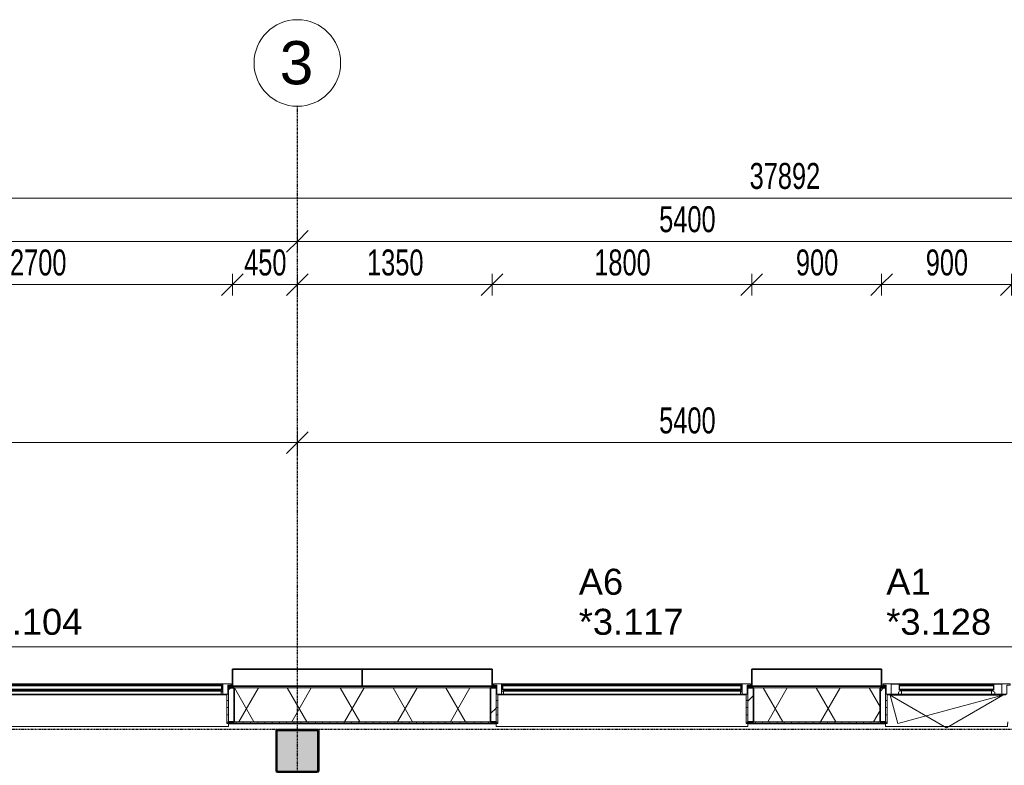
# Model space of a CAD drawing. Header units: millimetres. Extents: x -80560 to 110805, y -11020 to 52719.
# Tile 123 of 145: x 49170 to 55995, y 47550 to 52719. Entities that reach past the tile are written whole.
import ezdxf

# ---------------------------------------------------------------- set-up
doc = ezdxf.new("R2010")
doc.units = ezdxf.units.MM
doc.linetypes.add('CENTER2', pattern=[20, 8, -4, 4, -4])
doc.linetypes.add('DASHED2-1', pattern=[3, 2, -1])
for name, color, linetype, lineweight in [('A-ANNO-DIMS', 211, 'Continuous', 9), ('A-ANNO-DIMS-100', 211, 'Continuous', 9), ('A-FLOR-OVHD', 1, 'DASHED2-1', 18), ('A-GENM', 13, 'Continuous', 18), ('A-GLAZ', 151, 'Continuous', 18), ('A-GLAZ-IDEN', 152, 'Continuous', 18), ('A-GLAZ-SILL', 1, 'Continuous', 18), ('A-WALL', 113, 'Continuous', 35), ('A-WALL-PATT', 111, 'Continuous', 35), ('S-COLS', 52, 'Continuous', 18), ('S-GRID', 1, 'Continuous', 9), ('S-GRID-IDEN', 1, 'Continuous', 9)]:
    doc.layers.add(name, color=color, linetype=linetype, lineweight=lineweight)
doc.styles.add('Arial', font='arial.ttf', dxfattribs={"height": 180})
doc.styles.add('Arial_4', font='arial.ttf', dxfattribs={"height": 300})
doc.styles.add('Arial_5', font='arial.ttf', dxfattribs={"width": 0.7, "height": 180})
doc.dimstyles.new('n3o_1_8', dxfattribs={"dimscale": 304.8, "dimtxt": 183.646692, "dimasz": 0.492126, "dimexe": 0.246063, "dimexo": 0.0625, "dimgap": 0.032808, "dimtad": 1, "dimdec": 0, "dimdsep": 46, "dimtxsty": 'Arial_5', "dimblk1": 'OBLIQUE', "dimblk2": 'OBLIQUE', "dimsah": 1, "dimcen": 0.09, "dimdle": 0.246063, "dimazin": 0, "dimtfac": 1, "dimtdec": 4, "dimtix": 1, "dimtmove": 0, "dimatfit": 3, "dimfxl": 0.246063, "dimfxlon": 1, "dimtvp": 1, "dimtolj": 1, "dimtzin": 0, "dimarcsym": 2})
doc.dimstyles.new('n3o_1_8_4', dxfattribs={"dimscale": 304.8, "dimtxt": 183.646692, "dimasz": 0.492126, "dimexe": 0.246063, "dimexo": 0.0625, "dimgap": 0.032808, "dimtad": 1, "dimdec": 0, "dimdsep": 46, "dimtxsty": 'Arial_5', "dimblk1": 'OBLIQUE', "dimblk2": 'OBLIQUE', "dimsah": 1, "dimcen": 0.09, "dimdle": 0.246063, "dimazin": 0, "dimtfac": 1, "dimtdec": 4, "dimtix": 1, "dimtmove": 0, "dimatfit": 3, "dimfxl": 0.246063, "dimfxlon": 1, "dimtvp": 1, "dimtolj": 1, "dimtzin": 0, "dimarcsym": 2})
pattern_1 = [(45, (0, 0), (-141.42136, 141.42136), [])]
pattern_2 = [(0, (0, 0), (0, 50), [])]

# ---------------------------------------------------------------- blocks, each defined once
blk = doc.blocks.new('NLRS_28_SCO_UN_staalkolom koker betongevuld_gen_CGA - kolom A-V296-DO_03 derde verdieping')
at = {"layer": 'S-COLS', "lineweight": 5}
h = blk.add_hatch(dxfattribs=at)
h.set_pattern_fill('FP_164', color=256, style=0, pattern_type=2)
h.set_pattern_definition([(45, (-26200, -47650), (-99.99975, 99.99975), []), (45, (-26115, -47650), (-99.99975, 99.99975), []), (45, (-26110, -47650), (-99.99975, 99.99975), []), (45, (-26105, -47650), (-99.99975, 99.99975), []), (45, (-26100, -47650), (-99.99975, 99.99975), []), (45, (-26095, -47650), (-99.99975, 99.99975), []), (45, (-26090, -47650), (-99.99975, 99.99975), []), (45, (-26085, -47650), (-99.99975, 99.99975), [])])
h.paths.add_polyline_path([(-138, -150), (138, -150), (146.5, -146.5), (150, -138), (150, 138), (146.5, 146.5), (138, 150), (-138, 150), (-146.5, 146.5), (-150, 138), (-150, -138), (-146.5, -146.5)], flags=0)
h.paths.add_polyline_path([(-134, -142), (-139.7, -139.7), (-142, -134), (-142, 134), (-139.7, 139.7), (-134, 142), (134, 142), (139.7, 139.7), (142, 134), (142, -134), (139.7, -139.7), (134, -142)], flags=0)
at = {"layer": 'S-COLS', "lineweight": 9}
blk.add_hatch(color=256, dxfattribs=at).paths.add_polyline_path([(134, -142), (139.7, -139.7), (142, -134), (142, 134), (139.7, 139.7), (134, 142), (-134, 142), (-139.7, 139.7), (-142, 134), (-142, -134), (-139.7, -139.7), (-134, -142)], flags=0)
at = {"layer": 'S-COLS'}
for p, q in [((-150, 138), (-150, -138)), ((138, 150), (-138, 150)), ((-134, 142), (134, 142)), ((150, -138), (150, 138)), ((-142, -134), (-142, 134)), ((142, 134), (142, -134)), ((-138, -150), (138, -150)), ((134, -142), (-134, -142))]:
    blk.add_line(p, q, dxfattribs=at)
at = {"layer": 'S-COLS', "lineweight": 35}
for p, q in [((134, 142), (-134, 142)), ((-142, 134), (-142, -134)), ((142, -134), (142, 134)), ((-134, -142), (134, -142))]:
    blk.add_line(p, q, dxfattribs=at)
at = {"layer": 'S-COLS'}
for centre, radius, start, end in [((-138, 138), 12, 90, 180), ((-134, 134), 8, 90, 180), ((134, 134), 8, 0, 90), ((138, 138), 12, 0, 90), ((-134, -134), 8, 180, 270), ((134, -134), 8, 270, 0), ((-138, -138), 12, 180, 270), ((138, -138), 12, 270, 360)]:
    blk.add_arc(centre, radius, start, end, dxfattribs=at)
at = {"layer": 'S-COLS', "lineweight": 35}
for centre, start, end in [((-134, 134), 90, 180), ((134, 134), 360, 90), ((-134, -134), 180, 270), ((134, -134), 270, 360)]:
    blk.add_arc(centre, 8, start, end, dxfattribs=at)
blk = doc.blocks.new('19112_SW_LeonardoCollege_R2020_rvt-1-DO_03 derde verdieping')
at = {"color": 250, "lineweight": 9}
blk.add_blockref('NLRS_28_SCO_UN_staalkolom koker betongevuld_gen_CGA - kolom A-V296-DO_03 derde verdieping', (26200, 47650), dxfattribs=at)
blk = doc.blocks.new('Basic Wall _ 41_WA_n3o_cladding_vertikaal_random_100mm_oorspronkelijk - ___-31301051-DO_03 derde verdieping')
at = {"layer": 'A-WALL', "lineweight": 18}
for p, q in [((10629, 48371), (59321, 48371)), ((25750, 48101), (25718, 48101)), ((25723, 48099), (25718, 48099)), ((27582, 48101), (27550, 48101)), ((27582, 48099), (27577, 48099)), ((29350, 48101), (29318, 48101)), ((29322, 48099), (29318, 48099)), ((30282, 48101), (30250, 48101)), ((30282, 48099), (30277, 48099))]:
    blk.add_line(p, q, dxfattribs=at)
blk = doc.blocks.new('merk 1800 vast glas - std-31563602-DO_03 derde verdieping')
at = {"layer": 'A-GLAZ'}
for p, q in [((-812, 0), (-890, 0)), ((-890, 0), (-890, -10)), ((-812, -4), (-812, 0)), ((890, 0), (812, 0)), ((812, 0), (812, -4)), ((890, -10), (890, 0)), ((-890, -10), (-868, -10)), ((-868, -10), (-868, -72)), ((-834, -72), (-834, -4)), ((-834, -4), (-812, -4)), ((812, -4), (834, -4)), ((834, -4), (834, -72)), ((868, -72), (868, -10)), ((868, -10), (890, -10)), ((-868, -72), (-834, -72)), ((834, -72), (868, -72))]:
    blk.add_line(p, q, dxfattribs=at)
at = {"layer": 'A-GLAZ-SILL'}
for p, q in [((812, 0), (-812, 0)), ((812, -4), (-812, -4))]:
    blk.add_line(p, q, dxfattribs=at)
blk = doc.blocks.new('merk 2700 vast glas - std-31567341-DO_03 derde verdieping')
at = {"layer": 'A-GLAZ'}
for p, q in [((-1262, 0), (-1340, 0)), ((-1340, 0), (-1340, -10)), ((-1262, -4), (-1262, 0)), ((1340, 0), (1262, 0)), ((1262, 0), (1262, -4)), ((1340, -10), (1340, 0)), ((-1340, -10), (-1318, -10)), ((-1318, -10), (-1318, -72)), ((-1284, -72), (-1284, -4)), ((-1284, -4), (-1262, -4)), ((1262, -4), (1284, -4)), ((1284, -4), (1284, -72)), ((1318, -72), (1318, -10)), ((1318, -10), (1340, -10)), ((-1318, -72), (-1284, -72)), ((1284, -72), (1318, -72))]:
    blk.add_line(p, q, dxfattribs=at)
at = {"layer": 'A-GLAZ-SILL'}
for p, q in [((1262, 0), (-1262, 0)), ((1262, -4), (-1262, -4))]:
    blk.add_line(p, q, dxfattribs=at)
blk = doc.blocks.new('merk 900 draaikiep - std-V74-DO_03 derde verdieping')
at = {"layer": 'A-GLAZ'}
for p, q in [((-362, 0), (-440, 0)), ((-440, 0), (-440, -10)), ((-362, -4), (-362, 0)), ((440, 0), (362, 0)), ((362, 0), (362, -4)), ((440, -10), (440, 0)), ((-440, -10), (-418, -10)), ((-418, -10), (-418, -72)), ((-384, -72), (-384, -4)), ((-384, -4), (-362, -4)), ((362, -4), (384, -4)), ((384, -4), (384, -72)), ((418, -72), (418, -10)), ((418, -10), (440, -10)), ((-418, -72), (-384, -72)), ((384, -72), (418, -72))]:
    blk.add_line(p, q, dxfattribs=at)
at = {"layer": 'A-GLAZ-SILL'}
for p, q in [((362, 0), (-362, 0)), ((362, -4), (-362, -4)), ((-334, -72), (-384, -72)), ((384, -72), (334, -72))]:
    blk.add_line(p, q, dxfattribs=at)
blk = doc.blocks.new('NLRS_41_GM_WPB_spouwlat-SH_generiek_ISR - 235x38-V85-DO_03 derde verdieping')
at = {"layer": 'A-GENM'}
h = blk.add_hatch(dxfattribs=at)
h.set_pattern_fill('FP_56', color=256, style=0, pattern_type=2)
h.set_pattern_definition(pattern_1)
h.paths.add_polyline_path([(25761, 47852), (25761, 48087), (25723, 48087), (25723, 47852)], flags=0)
for p, q in [((25761, 48087), (25723, 48087)), ((25723, 48087), (25723, 47852)), ((25761, 47852), (25761, 48087)), ((25723, 47852), (25761, 47852))]:
    blk.add_line(p, q, dxfattribs=at)
blk = doc.blocks.new('41_dagkanten_SH_generiek_ISR - 12x204_5-V86-DO_03 derde verdieping')
at = {"layer": 'A-GENM'}
h = blk.add_hatch(dxfattribs=at)
h.set_pattern_fill('FP_57', color=256, style=0, pattern_type=2)
h.set_pattern_definition(pattern_2)
h.paths.add_polyline_path([(25711, 47839.5), (25723, 47839.5), (25723, 48044), (25711, 48044), (25711, 47914.3)], flags=0)
for p, q in [((25711, 48044), (25711, 47839.5)), ((25723, 48044), (25718, 48044)), ((25723, 47839.5), (25723, 48044)), ((25711, 47839.5), (25723, 47839.5))]:
    blk.add_line(p, q, dxfattribs=at)
blk = doc.blocks.new('NLRS_41_GM_WPB_spouwlat-SH_generiek_ISR - 235x38-V88-DO_03 derde verdieping')
at = {"layer": 'A-GENM'}
h = blk.add_hatch(dxfattribs=at)
h.set_pattern_fill('FP_56', color=256, style=0, pattern_type=2)
h.set_pattern_definition(pattern_1)
h.paths.add_polyline_path([(27539, 47852), (27577, 47852), (27577, 48087), (27539, 48087)], flags=0)
for p, q in [((27577, 48087), (27539, 48087)), ((27539, 48087), (27539, 47852)), ((27577, 47852), (27577, 48087)), ((27539, 47852), (27577, 47852))]:
    blk.add_line(p, q, dxfattribs=at)
blk = doc.blocks.new('NLRS_41_GM_WPB_spouwlat-SH_generiek_ISR - 235x38-V89-DO_03 derde verdieping')
at = {"layer": 'A-GENM'}
h = blk.add_hatch(dxfattribs=at)
h.set_pattern_fill('FP_56', color=256, style=0, pattern_type=2)
h.set_pattern_definition(pattern_1)
h.paths.add_polyline_path([(29361, 47852), (29361, 48087), (29323, 48087), (29323, 47852)], flags=0)
for p, q in [((29361, 48087), (29323, 48087)), ((29323, 48087), (29323, 47852)), ((29361, 47852), (29361, 48087)), ((29323, 47852), (29361, 47852))]:
    blk.add_line(p, q, dxfattribs=at)
blk = doc.blocks.new('41_dagkanten_SH_generiek_ISR - 12x204_5-V90-DO_03 derde verdieping')
at = {"layer": 'A-GENM'}
h = blk.add_hatch(dxfattribs=at)
h.set_pattern_fill('FP_57', color=256, style=0, pattern_type=2)
h.set_pattern_definition(pattern_2)
h.paths.add_polyline_path([(29311, 47839.5), (29323, 47839.5), (29322, 48044), (29311, 48044)], flags=0)
for p, q in [((29311, 48044), (29311, 47839.5)), ((29323, 48044), (29318, 48044)), ((29323, 47839.5), (29323, 48044)), ((29311, 47839.5), (29323, 47839.5))]:
    blk.add_line(p, q, dxfattribs=at)
blk = doc.blocks.new('41_dagkanten_SH_generiek_ISR - 12x204_5-V91-DO_03 derde verdieping')
at = {"layer": 'A-GENM'}
h = blk.add_hatch(dxfattribs=at)
h.set_pattern_fill('FP_57', color=256, style=0, pattern_type=2)
h.set_pattern_definition(pattern_2)
h.paths.add_polyline_path([(27582, 47839.5), (27589, 47839.5), (27589, 48044), (27577, 48044), (27577, 47839.5)], flags=0)
for p, q in [((27582, 48044), (27577, 48044)), ((27577, 48044), (27577, 47839.5)), ((27589, 47839.5), (27589, 48044)), ((27577, 47839.5), (27589, 47839.5))]:
    blk.add_line(p, q, dxfattribs=at)
blk = doc.blocks.new('NLRS_41_GM_WPB_spouwlat-SH_generiek_ISR - 235x38-V92-DO_03 derde verdieping')
at = {"layer": 'A-GENM'}
h = blk.add_hatch(dxfattribs=at)
h.set_pattern_fill('FP_56', color=256, style=0, pattern_type=2)
h.set_pattern_definition(pattern_1)
h.paths.add_polyline_path([(30277, 47852), (30277, 48087), (30239, 48087), (30239, 47852)], flags=0)
for p, q in [((30277, 48087), (30239, 48087)), ((30239, 48087), (30239, 47852)), ((30277, 47852), (30277, 48087)), ((30239, 47852), (30277, 47852))]:
    blk.add_line(p, q, dxfattribs=at)
blk = doc.blocks.new('41_dagkanten_SH_generiek_ISR - 12x204_5-V95-DO_03 derde verdieping')
at = {"layer": 'A-GENM'}
h = blk.add_hatch(dxfattribs=at)
h.set_pattern_fill('FP_57', color=256, style=0, pattern_type=2)
h.set_pattern_definition(pattern_2)
h.paths.add_polyline_path([(30277, 47839.5), (30289, 47839.5), (30289, 48044), (30277, 48044), (30277, 47914.3)], flags=0)
for p, q in [((30282, 48044), (30277, 48044)), ((30277, 48044), (30277, 47839.5)), ((30289, 47839.5), (30289, 48044)), ((30277, 47839.5), (30289, 47839.5))]:
    blk.add_line(p, q, dxfattribs=at)
blk = doc.blocks.new('31_n3o_RT72_raam binnensponning_771017_v3 - Type 1-33563407-DO_03 derde verdieping')
at = {"layer": 'A-GENM'}
for p, q in [((-372, -72), (-390, -72)), ((-390, -72), (-390, -76)), ((-390, -76), (-372.03, -76)), ((-372.03, -76), (-372, -72)), ((-372, -72), (-372.03, -76)), ((-372.03, -76), (372.03, -76)), ((372, -72), (-372, -72)), ((372.03, -76), (372, -72)), ((390, -72), (372, -72)), ((372, -72), (372.03, -76)), ((372.03, -76), (390, -76)), ((390, -76), (390, -72))]:
    blk.add_line(p, q, dxfattribs=at)
blk = doc.blocks.new('Mobility Plan Swing v2 - Mobility Plan Swing v2-33563420-DO_03 derde verdieping')
at = {"layer": 'A-GENM'}
for p, q in [((-390, 0), (0, 225.2)), ((0, 225.2), (390, 0)), ((-390, 0), (337.7, 195)), ((390, 0), (337.7, 195))]:
    blk.add_line(p, q, dxfattribs=at)
blk = doc.blocks.new('30_n3o_RT72_glas met glaslat - Type 1-33563412-DO_03 derde verdieping')
at = {"layer": 'A-GENM'}
for points in [[(329, -5), (-329, -5), (-329, -11), (329, -11)], [(329, -35), (-329, -35), (-329, -41), (329, -41)]]:
    blk.add_hatch(color=256, dxfattribs=at).paths.add_polyline_path(points, flags=0)
for p, q in [((-0.50292, 0), (0.50292, 0)), ((-329, -11), (-329, -5)), ((-329, -5), (329, -5)), ((329, -11), (-329, -11)), ((-329, -35), (-329, -11)), ((-329, -41), (-329, -35)), ((-329, -35), (329, -35)), ((329, -41), (-329, -41)), ((-325, -11), (-325, -35)), ((325, -35), (325, -11)), ((329, -11), (329, -5)), ((329, -11), (329, -35)), ((329, -41), (329, -35))]:
    blk.add_line(p, q, dxfattribs=at)
blk = doc.blocks.new('DPWP_30_n3o_RT72_glas met glaslat Frame1 - Type 1-33563415-DO_03 derde verdieping')
at = {"layer": 'A-GENM'}
for p, q in [((-334, -15), (-317.317, -5)), ((-334, -27), (-334, -15)), ((-312, -27), (-334, -27)), ((-317.317, -5), (-312, -5)), ((312, -5), (-312, -5)), ((-312, -5), (-312, -27)), ((312, -27), (-312, -27)), ((312, -5), (317.317, -5)), ((312, -27), (312, -5)), ((334, -27), (312, -27)), ((317.317, -5), (334, -15)), ((334, -15), (334, -27))]:
    blk.add_line(p, q, dxfattribs=at)
blk = doc.blocks.new('30_n3o_RT72_glas met glaslat - Type 1-33604115-DO_03 derde verdieping')
at = {"layer": 'A-GENM'}
for points in [[(829, -5), (-829, -5), (-829, -11), (829, -11)], [(829, -35), (-829, -35), (-829, -41), (829, -41)]]:
    blk.add_hatch(color=256, dxfattribs=at).paths.add_polyline_path(points, flags=0)
for p, q in [((829, -5), (-829, -5)), ((-829, -5), (-829, -11)), ((-825, -5), (-829, -5)), ((-829, -5), (-829, -41)), ((-829, -11), (829, -11)), ((829, -35), (-829, -35)), ((-829, -35), (-829, -41)), ((-829, -41), (829, -41)), ((-829, -41), (-825, -41)), ((-825, -41), (-825, -5)), ((829, -5), (825, -5)), ((825, -5), (825, -41)), ((825, -41), (829, -41)), ((829, -11), (829, -5)), ((829, -41), (829, -5)), ((829, -41), (829, -35))]:
    blk.add_line(p, q, dxfattribs=at)
blk = doc.blocks.new('DPWP_30_n3o_RT72_glas met glaslat Frame1 - Type 1-33604118-DO_03 derde verdieping')
at = {"layer": 'A-GENM'}
for p, q in [((-822, -7.8), (-834, -15)), ((-834, -27), (-822, -27)), ((822, -7.8), (-822, -7.8)), ((-822, -7.8), (-822, -27)), ((-822, -27), (-822, -7.8)), ((-822, -27), (822, -27)), ((822, -27), (822, -7.8)), ((834, -15), (822, -7.8)), ((822, -7.8), (822, -27)), ((822, -27), (834, -27))]:
    blk.add_line(p, q, dxfattribs=at)
blk = doc.blocks.new('30_n3o_RT72_glas met glaslat - Type 1-33617470-DO_03 derde verdieping')
at = {"layer": 'A-GENM'}
for points in [[(1279, -5), (-1279, -5), (-1279, -11), (1279, -11)], [(1279, -35), (-1279, -35), (-1279, -41), (1279, -41)]]:
    blk.add_hatch(color=256, dxfattribs=at).paths.add_polyline_path(points, flags=0)
for p, q in [((1279, -5), (-1279, -5)), ((-1279, -5), (-1279, -11)), ((-1275, -5), (-1279, -5)), ((-1279, -5), (-1279, -41)), ((-1279, -11), (1279, -11)), ((1279, -35), (-1279, -35)), ((-1279, -35), (-1279, -41)), ((-1279, -41), (1279, -41)), ((-1279, -41), (-1275, -41)), ((-1275, -41), (-1275, -5)), ((1279, -5), (1275, -5)), ((1275, -5), (1275, -41)), ((1275, -41), (1279, -41)), ((1279, -11), (1279, -5)), ((1279, -41), (1279, -5)), ((1279, -41), (1279, -35))]:
    blk.add_line(p, q, dxfattribs=at)
blk = doc.blocks.new('DPWP_30_n3o_RT72_glas met glaslat Frame1 - Type 1-33617473-DO_03 derde verdieping')
at = {"layer": 'A-GENM'}
for p, q in [((-1272, -7.8), (-1284, -15)), ((-1284, -27), (-1272, -27)), ((1272, -7.8), (-1272, -7.8)), ((-1272, -7.8), (-1272, -27)), ((-1272, -27), (-1272, -7.8)), ((-1272, -27), (1272, -27)), ((1272, -27), (1272, -7.8)), ((1284, -15), (1272, -7.8)), ((1272, -7.8), (1272, -27)), ((1272, -27), (1284, -27))]:
    blk.add_line(p, q, dxfattribs=at)
blk = doc.blocks.new('NLRS_42_GM_ISR_vensterbank_kunststeen-SH_generiek_ISR - 220x20-33891754-DO_03 derde verdieping')
at = {"layer": 'A-GENM'}
for p, q in [((-411, 0), (-390, 0)), ((390, 0), (411, 0)), ((-423, -220), (-423, -199.5)), ((423, -199.5), (423, -220)), ((423, -220), (-423, -220))]:
    blk.add_line(p, q, dxfattribs=at)
blk = doc.blocks.new('NLRS_42_GM_ISR_vensterbank_kunststeen-SH_generiek_ISR - 220x20-V325-DO_03 derde verdieping')
at = {"layer": 'A-GENM'}
for p, q in [((-861, 0), (861, 0)), ((-873, -220), (-873, -199.5)), ((873, -199.5), (873, -220)), ((873, -220), (-873, -220))]:
    blk.add_line(p, q, dxfattribs=at)
blk = doc.blocks.new('NLRS_42_GM_ISR_vensterbank_kunststeen-SH_generiek_ISR - 220x20-33891681-DO_03 derde verdieping')
at = {"layer": 'A-GENM'}
for p, q in [((-1311, 0), (1311, 0)), ((-1323, -220), (-1323, -199.5)), ((1323, -199.5), (1323, -220)), ((1323, -220), (-1323, -220))]:
    blk.add_line(p, q, dxfattribs=at)
blk = doc.blocks.new('Grid - r_3_0mm-316018-DO_03 derde verdieping')
at = {"layer": 'S-GRID-IDEN'}
blk.add_circle((0, 0), 3, dxfattribs=at)
blk = doc.blocks.new('DIMBLOCK39-DO_03 derde verdieping')
at = {"layer": 'A-ANNO-DIMS-100'}
for p, q in [((47944.8, 50882.3), (48019.8, 50957.3)), ((47944.8, 50807.3), (47944.8, 50957.3)), ((50644.8, 50882.3), (50719.8, 50957.3)), ((50644.8, 50807.3), (50644.8, 50957.3)), ((47944.8, 50882.3), (47869.8, 50807.3)), ((47944.8, 50882.3), (50644.8, 50882.3)), ((47944.8, 50882.3), (47944.8, 50807.3)), ((50644.8, 50882.3), (50569.8, 50807.3)), ((50644.8, 50882.3), (50644.8, 50807.3))]:
    blk.add_line(p, q, dxfattribs=at)
at = {"layer": 'A-ANNO-DIMS-100', "color": 0, "insert": (49102.7, 51126), "char_height": 180, "width": 461.094, "attachment_point": 1, "line_spacing_factor": 0.941778, "style": 'Arial_5'}
blk.add_mtext('2700', dxfattribs=at)
blk = doc.blocks.new('_Oblique')
at = {"color": 0, "linetype": 'ByBlock', "lineweight": -2}
blk.add_line((-0.5, -0.5), (0.5, 0.5), dxfattribs=at)
blk = doc.blocks.new('DIMBLOCK40-DO_03 derde verdieping')
at = {"layer": 'A-ANNO-DIMS-100'}
for p, q in [((50644.8, 50882.3), (50719.8, 50957.3)), ((50644.8, 50807.3), (50644.8, 50957.3)), ((51094.8, 50882.3), (51169.8, 50957.3)), ((51094.8, 50957.3), (51094.8, 50807.3)), ((51094.8, 50882.3), (51094.8, 50957.3)), ((50644.8, 50882.3), (50569.8, 50807.3)), ((50644.8, 50882.3), (51094.8, 50882.3)), ((50644.8, 50882.3), (50644.8, 50807.3)), ((51094.8, 50882.3), (51019.8, 50807.3))]:
    blk.add_line(p, q, dxfattribs=at)
at = {"layer": 'A-ANNO-DIMS-100', "color": 0, "insert": (50725.7, 51126), "char_height": 180, "width": 345.821, "attachment_point": 1, "line_spacing_factor": 0.941778, "style": 'Arial_5'}
blk.add_mtext('450', dxfattribs=at)
blk = doc.blocks.new('DIMBLOCK41-DO_03 derde verdieping')
at = {"layer": 'A-ANNO-DIMS-100'}
for p, q in [((51094.8, 50882.3), (51169.8, 50957.3)), ((51094.8, 50957.3), (51094.8, 50807.3)), ((51094.8, 50882.3), (51094.8, 50957.3)), ((52444.8, 50882.3), (52519.8, 50957.3)), ((52444.8, 50807.3), (52444.8, 50957.3)), ((51094.8, 50882.3), (51019.8, 50807.3)), ((51094.8, 50882.3), (52444.8, 50882.3)), ((52444.8, 50882.3), (52369.8, 50807.3)), ((52444.8, 50882.3), (52444.8, 50807.3))]:
    blk.add_line(p, q, dxfattribs=at)
at = {"layer": 'A-ANNO-DIMS-100', "color": 0, "insert": (51577.7, 51126), "char_height": 180, "width": 461.094, "attachment_point": 1, "line_spacing_factor": 0.941778, "style": 'Arial_5'}
blk.add_mtext('1350', dxfattribs=at)
blk = doc.blocks.new('DIMBLOCK42-DO_03 derde verdieping')
at = {"layer": 'A-ANNO-DIMS-100'}
for p, q in [((52444.8, 50882.3), (52519.8, 50957.3)), ((52444.8, 50807.3), (52444.8, 50957.3)), ((54244.8, 50882.3), (54319.8, 50957.3)), ((54244.8, 50807.3), (54244.8, 50957.3)), ((52444.8, 50882.3), (52369.8, 50807.3)), ((52444.8, 50882.3), (54244.8, 50882.3)), ((52444.8, 50882.3), (52444.8, 50807.3)), ((54244.8, 50882.3), (54169.8, 50807.3)), ((54244.8, 50882.3), (54244.8, 50807.3))]:
    blk.add_line(p, q, dxfattribs=at)
at = {"layer": 'A-ANNO-DIMS-100', "color": 0, "insert": (53152.7, 51126), "char_height": 180, "width": 461.094, "attachment_point": 1, "line_spacing_factor": 0.941778, "style": 'Arial_5'}
blk.add_mtext('1800', dxfattribs=at)
blk = doc.blocks.new('DIMBLOCK43-DO_03 derde verdieping')
at = {"layer": 'A-ANNO-DIMS-100'}
for p, q in [((54244.8, 50882.3), (54319.8, 50957.3)), ((54244.8, 50807.3), (54244.8, 50957.3)), ((55144.8, 50882.3), (55219.8, 50957.3)), ((55144.8, 50807.3), (55144.8, 50957.3)), ((54244.8, 50882.3), (54169.8, 50807.3)), ((54244.8, 50882.3), (55144.8, 50882.3)), ((54244.8, 50882.3), (54244.8, 50807.3)), ((55144.8, 50882.3), (55069.8, 50807.3)), ((55144.8, 50882.3), (55144.8, 50807.3))]:
    blk.add_line(p, q, dxfattribs=at)
at = {"layer": 'A-ANNO-DIMS-100', "color": 0, "insert": (54550.7, 51126), "char_height": 180, "width": 345.821, "attachment_point": 1, "line_spacing_factor": 0.941778, "style": 'Arial_5'}
blk.add_mtext('900', dxfattribs=at)
blk = doc.blocks.new('DIMBLOCK44-DO_03 derde verdieping')
at = {"layer": 'A-ANNO-DIMS-100'}
for p, q in [((55144.8, 50882.3), (55219.8, 50957.3)), ((55144.8, 50807.3), (55144.8, 50957.3)), ((56044.8, 50882.3), (56119.8, 50957.3)), ((56044.8, 50807.3), (56044.8, 50957.3)), ((55144.8, 50882.3), (55069.8, 50807.3)), ((55144.8, 50882.3), (56044.8, 50882.3)), ((55144.8, 50882.3), (55144.8, 50807.3)), ((56044.8, 50882.3), (55969.8, 50807.3)), ((56044.8, 50882.3), (56044.8, 50807.3))]:
    blk.add_line(p, q, dxfattribs=at)
at = {"layer": 'A-ANNO-DIMS-100', "color": 0, "insert": (55450.7, 51126), "char_height": 180, "width": 345.821, "attachment_point": 1, "line_spacing_factor": 0.941778, "style": 'Arial_5'}
blk.add_mtext('900', dxfattribs=at)
blk = doc.blocks.new('DIMBLOCK45-DO_03 derde verdieping')
at = {"layer": 'A-ANNO-DIMS-100'}
for p, q in [((56044.8, 50882.3), (56119.8, 50957.3)), ((56044.8, 50807.3), (56044.8, 50957.3)), ((56494.8, 50882.3), (56569.8, 50957.3)), ((56494.8, 50957.3), (56494.8, 50807.3)), ((56494.8, 50882.3), (56494.8, 50957.3)), ((56044.8, 50882.3), (55969.8, 50807.3)), ((56044.8, 50882.3), (56494.8, 50882.3)), ((56044.8, 50882.3), (56044.8, 50807.3)), ((56494.8, 50882.3), (56419.8, 50807.3))]:
    blk.add_line(p, q, dxfattribs=at)
at = {"layer": 'A-ANNO-DIMS-100', "color": 0, "insert": (56125.7, 51126), "char_height": 180, "width": 345.821, "attachment_point": 1, "line_spacing_factor": 0.941778, "style": 'Arial_5'}
blk.add_mtext('450', dxfattribs=at)
blk = doc.blocks.new('DIMBLOCK180-DO_03 derde verdieping')
at = {"layer": 'A-ANNO-DIMS-100'}
for p, q in [((45694.8, 51182.3), (45769.8, 51257.3)), ((45694.8, 51257.3), (45694.8, 51107.3)), ((45694.8, 51182.3), (45694.8, 51257.3)), ((51094.8, 51182.3), (51169.8, 51257.3)), ((51094.8, 51257.3), (51094.8, 51107.3)), ((51094.8, 51182.3), (51094.8, 51257.3)), ((45694.8, 51182.3), (45619.8, 51107.3)), ((45694.8, 51182.3), (51094.8, 51182.3)), ((51094.8, 51182.3), (51019.8, 51107.3))]:
    blk.add_line(p, q, dxfattribs=at)
at = {"layer": 'A-ANNO-DIMS-100', "color": 0, "insert": (48202.7, 51426), "char_height": 180, "width": 461.094, "attachment_point": 1, "line_spacing_factor": 0.941778, "style": 'Arial_5'}
blk.add_mtext('5400', dxfattribs=at)
blk = doc.blocks.new('DIMBLOCK181-DO_03 derde verdieping')
at = {"layer": 'A-ANNO-DIMS-100'}
for p, q in [((51094.8, 51182.3), (51169.8, 51257.3)), ((51094.8, 51257.3), (51094.8, 51107.3)), ((51094.8, 51182.3), (51094.8, 51257.3)), ((56494.8, 51182.3), (56569.8, 51257.3)), ((56494.8, 51257.3), (56494.8, 51107.3)), ((56494.8, 51182.3), (56494.8, 51257.3)), ((51094.8, 51182.3), (51019.8, 51107.3)), ((51094.8, 51182.3), (56494.8, 51182.3)), ((56494.8, 51182.3), (56419.8, 51107.3))]:
    blk.add_line(p, q, dxfattribs=at)
at = {"layer": 'A-ANNO-DIMS-100', "color": 0, "insert": (53602.7, 51426), "char_height": 180, "width": 461.094, "attachment_point": 1, "line_spacing_factor": 0.941778, "style": 'Arial_5'}
blk.add_mtext('5400', dxfattribs=at)
blk = doc.blocks.new('DIMBLOCK187-DO_03 derde verdieping')
at = {"layer": 'A-ANNO-DIMS-100'}
for p, q in [((35523.8, 51482.3), (35598.8, 51557.3)), ((35523.8, 51407.3), (35523.8, 51557.3)), ((73415.8, 51482.3), (73490.8, 51557.3)), ((73415.8, 51407.3), (73415.8, 51557.3)), ((35448.8, 51482.3), (73490.8, 51482.3)), ((35523.8, 51482.3), (35448.8, 51407.3)), ((35523.8, 51482.3), (35523.8, 51407.3)), ((73415.8, 51482.3), (73340.8, 51407.3)), ((73415.8, 51482.3), (73415.8, 51407.3))]:
    blk.add_line(p, q, dxfattribs=at)
at = {"layer": 'A-ANNO-DIMS-100', "color": 0, "insert": (54229.7, 51726), "char_height": 180, "width": 576.368, "attachment_point": 1, "line_spacing_factor": 0.941778, "style": 'Arial_5'}
blk.add_mtext('37892', dxfattribs=at)
blk = doc.blocks.new('DIMBLOCK622-DO_03 derde verdieping')
at = {"layer": 'A-ANNO-DIMS-100'}
for p, q in [((46294.8, 49787.5), (46369.8, 49862.5)), ((46294.8, 49712.5), (46294.8, 49862.5)), ((51094.8, 49787.5), (51169.8, 49862.5)), ((51094.8, 49862.5), (51094.8, 49712.5)), ((51094.8, 49787.5), (51094.8, 49862.5)), ((46294.8, 49787.5), (46219.8, 49712.5)), ((46294.8, 49787.5), (51094.8, 49787.5)), ((46294.8, 49787.5), (46294.8, 49712.5)), ((51094.8, 49787.5), (51019.8, 49712.5))]:
    blk.add_line(p, q, dxfattribs=at)
at = {"layer": 'A-ANNO-DIMS-100', "color": 0, "insert": (48502.7, 50031.1), "char_height": 180, "width": 461.094, "attachment_point": 1, "line_spacing_factor": 0.941778, "style": 'Arial_5'}
blk.add_mtext('4800', dxfattribs=at)
blk = doc.blocks.new('DIMBLOCK623-DO_03 derde verdieping')
at = {"layer": 'A-ANNO-DIMS-100'}
for p, q in [((51094.8, 49787.5), (51169.8, 49862.5)), ((51094.8, 49862.5), (51094.8, 49712.5)), ((51094.8, 49787.5), (51094.8, 49862.5)), ((56494.8, 49787.5), (56569.8, 49862.5)), ((56494.8, 49862.5), (56494.8, 49712.5)), ((56494.8, 49787.5), (56494.8, 49862.5)), ((51094.8, 49787.5), (51019.8, 49712.5)), ((51094.8, 49787.5), (56494.8, 49787.5)), ((56494.8, 49787.5), (56419.8, 49712.5))]:
    blk.add_line(p, q, dxfattribs=at)
at = {"layer": 'A-ANNO-DIMS-100', "color": 0, "insert": (53602.7, 50031.1), "char_height": 180, "width": 461.094, "attachment_point": 1, "line_spacing_factor": 0.941778, "style": 'Arial_5'}
blk.add_mtext('5400', dxfattribs=at)

msp = doc.modelspace()

# ---------------------------------------------------------------- hatches: boundary and pattern name
at = {"layer": 'A-WALL-PATT', "lineweight": 18}
h = msp.add_hatch(dxfattribs=at)
h.set_pattern_fill('FP_63', color=256, style=0, pattern_type=2)
h.set_pattern_definition([(180, (54469.82, 48099), (1e-13, -50), [])])
h.paths.add_polyline_path([(73131.8, 48087), (73131.8, 48099), (69517.8, 48099), (69517.8, 48087), (73011.8, 48087)], flags=0)
h.paths.add_polyline_path([(67771.8, 48087), (67771.8, 48099), (66817.8, 48099), (66817.8, 48087), (67733.8, 48087)], flags=0)
h.paths.add_polyline_path([(61852.3, 48087), (62371.8, 48087), (62371.8, 48099), (60367.8, 48099), (60367.8, 48087), (61264.9, 48087)], flags=0)
h.paths.add_polyline_path([(57755.8, 48087), (59521.8, 48087), (59521.8, 48099), (57717.8, 48099), (57717.8, 48087), (57740.8, 48087)], flags=0)
h.paths.add_polyline_path([(56055.8, 48087), (56871.8, 48087), (56871.8, 48099), (56017.8, 48099), (56017.8, 48087)], flags=0)
h.paths.add_polyline_path([(54255.8, 48087), (55171.8, 48087), (55171.8, 48099), (54217.8, 48099), (54217.8, 48087)], flags=0)
h.paths.add_polyline_path([(52471.8, 48087), (52471.8, 48099), (50617.8, 48099), (50617.8, 48087), (52454.8, 48087)], flags=0)
h.paths.add_polyline_path([(47505.8, 48087), (47971.8, 48087), (47971.8, 48099), (47467.8, 48099), (47467.8, 48087)], flags=0)
h.paths.add_polyline_path([(46583.8, 48087), (46621.8, 48087), (46621.8, 48099), (45217.8, 48099), (45217.8, 48087), (46581.3, 48087)], flags=0)
h.paths.add_polyline_path([(42469.9, 48087), (42571.8, 48087), (42571.8, 48099), (40267.8, 48099), (40267.8, 48087), (41882.6, 48087)], flags=0)
h.paths.add_polyline_path([(36042.8, 48087), (36721.8, 48087), (36721.8, 48099), (35807.8, 48099), (35807.8, 48087), (36009.1, 48087)], flags=0)
h.paths.add_polyline_path([(39421.8, 48087), (39421.8, 48099), (37567.8, 48099), (37567.8, 48087), (39383.8, 48087)], flags=0)
h = msp.add_hatch(dxfattribs=at)
h.set_pattern_fill('FP_2', color=256, style=0, pattern_type=2)
h.set_pattern_definition([(60, (24894.82, 0), (-274.963, 158.75), []), (120, (24894.82, 0), (-274.963, -158.75), [])])
h.paths.add_polyline_path([(72884.3, 47852), (72896.8, 47852), (72896.8, 48087), (69555.8, 48087), (69555.8, 47852), (72424.4, 47852)], flags=0)
h.paths.add_polyline_path([(67733.8, 47852), (67733.8, 48087), (66855.8, 48087), (66855.8, 47852), (67725.7, 47852)], flags=0)
h.paths.add_polyline_path([(62333.8, 47852), (62333.8, 48087), (60405.8, 48087), (60405.8, 47852), (61852.3, 47852)], flags=0)
h.paths.add_polyline_path([(59483.8, 47852), (59483.8, 48087), (57755.8, 48087), (57755.8, 47852), (59209.2, 47852)], flags=0)
h.paths.add_polyline_path([(56833.8, 47852), (56833.8, 48087), (56055.8, 48087), (56055.8, 47852), (56566.2, 47852)], flags=0)
h.paths.add_polyline_path([(54804.1, 47852), (55133.8, 47852), (55133.8, 48087), (54255.8, 48087), (54255.8, 47852)], flags=0)
h.paths.add_polyline_path([(52433.8, 47852), (52433.8, 48087), (50655.8, 48087), (50655.8, 47852), (51280.1, 47852)], flags=0)
h.paths.add_polyline_path([(47756, 47852), (47933.8, 47852), (47933.8, 48087), (47505.8, 48087), (47505.8, 47852)], flags=0)
h.paths.add_polyline_path([(46581.3, 47852), (46583.8, 47852), (46583.8, 48087), (45255.8, 48087), (45255.8, 47852), (45994, 47852)], flags=0)
h.paths.add_polyline_path([(42469.9, 47852), (42533.8, 47852), (42533.8, 48087), (40305.8, 48087), (40305.8, 47852), (41882.6, 47852)], flags=0)
h.paths.add_polyline_path([(36042.8, 47852), (36683.8, 47852), (36683.8, 48087), (36042.8, 48087), (36042.8, 47914.3)], flags=0)
h.paths.add_polyline_path([(39383.8, 47852), (39383.8, 48087), (37605.8, 48087), (37605.8, 47852), (38945.8, 47852)], flags=0)
h = msp.add_hatch(dxfattribs=at)
h.set_pattern_fill('FP_64', color=256, angle=-270, style=0, pattern_type=2)
h.set_pattern_definition([(270, (54469.82, 48099), (50, 2e-13), [])])
h.paths.add_polyline_path([(72884.3, 47839.5), (72884.3, 47852), (69517.8, 47852), (69517.8, 47839.5), (72424.4, 47839.5)], flags=0)
h.paths.add_polyline_path([(67771.8, 47839.5), (67771.8, 47852), (66817.8, 47852), (66817.8, 47839.5), (67725.7, 47839.5)], flags=0)
h.paths.add_polyline_path([(62371.8, 47839.5), (62371.8, 47852), (60367.8, 47852), (60367.8, 47839.5), (61852.3, 47839.5)], flags=0)
h.paths.add_polyline_path([(59502.9, 47839.5), (59521.8, 47839.5), (59521.8, 47852), (57717.8, 47852), (57717.8, 47839.5), (59209.2, 47839.5)], flags=0)
h.paths.add_polyline_path([(56017.8, 47839.5), (56871.8, 47839.5), (56871.8, 47852), (56017.8, 47852)], flags=0)
h.paths.add_polyline_path([(55171.8, 47839.5), (55171.8, 47852), (54217.8, 47852), (54217.8, 47839.5), (54804.1, 47839.5)], flags=0)
h.paths.add_polyline_path([(52454.8, 47839.5), (52471.8, 47839.5), (52471.8, 47852), (50617.8, 47852), (50617.8, 47839.5), (51280.1, 47839.5)], flags=0)
h.paths.add_polyline_path([(47467.8, 47839.5), (47971.8, 47839.5), (47971.8, 47852), (47467.8, 47852)], flags=0)
h.paths.add_polyline_path([(46581.3, 47839.5), (46621.8, 47839.5), (46621.8, 47852), (45217.8, 47852), (45217.8, 47839.5), (45994, 47839.5)], flags=0)
h.paths.add_polyline_path([(42469.9, 47839.5), (42571.8, 47839.5), (42571.8, 47852), (40267.8, 47852), (40267.8, 47839.5), (41882.6, 47839.5)], flags=0)
h.paths.add_polyline_path([(39421.8, 47839.5), (39421.8, 47852), (37567.8, 47852), (37567.8, 47839.5), (38945.8, 47839.5)], flags=0)
h.paths.add_polyline_path([(36055.3, 47839.5), (36721.8, 47839.5), (36721.8, 47852), (36055.3, 47852)], flags=0)

# ---------------------------------------------------------------- linework, layer by layer
at = {"layer": 'A-FLOR-OVHD'}
msp.add_line((73415.8, 48371), (35523.8, 48371), dxfattribs=at)
at = {"layer": 'A-WALL'}
for p, q in [((52444.8, 48216), (50644.8, 48216)), ((50644.8, 48216), (50644.8, 48099)), ((51544.8, 48099), (51544.8, 48216)), ((52444.8, 48099), (52444.8, 48216)), ((55144.8, 48216), (54244.8, 48216)), ((54244.8, 48216), (54244.8, 48099)), ((55144.8, 48099), (55144.8, 48216)), ((52471.8, 48099), (50617.8, 48099)), ((50617.8, 48099), (50617.8, 48087)), ((50617.8, 48087), (50655.8, 48087)), ((50644.8, 48099), (52444.8, 48099)), ((50655.8, 48087), (50655.8, 47852)), ((52433.8, 47852), (52433.8, 48087)), ((52433.8, 48087), (52471.8, 48087)), ((52471.8, 48087), (52471.8, 48099)), ((55171.8, 48099), (54217.8, 48099)), ((54217.8, 48099), (54217.8, 48087)), ((54217.8, 48087), (54255.8, 48087)), ((54244.8, 48099), (55144.8, 48099)), ((54255.8, 48087), (54255.8, 47852)), ((55133.8, 47852), (55133.8, 48087)), ((55133.8, 48087), (55171.8, 48087)), ((55171.8, 48087), (55171.8, 48099)), ((50655.8, 47852), (50617.8, 47852)), ((50617.8, 47852), (50617.8, 47839.5)), ((52471.8, 47852), (52433.8, 47852)), ((52471.8, 47839.5), (52471.8, 47852)), ((54255.8, 47852), (54217.8, 47852)), ((54217.8, 47852), (54217.8, 47839.5)), ((55171.8, 47852), (55133.8, 47852)), ((55171.8, 47839.5), (55171.8, 47852)), ((50617.8, 47839.5), (52471.8, 47839.5)), ((54217.8, 47839.5), (55171.8, 47839.5))]:
    msp.add_line(p, q, dxfattribs=at)
at = {"layer": 'A-WALL', "lineweight": 18}
for p, q in [((50612.8, 48087), (50617.8, 48087)), ((52433.8, 48087), (50655.8, 48087)), ((52471.8, 48087), (52476.8, 48087)), ((54212.8, 48087), (54217.8, 48087)), ((55133.8, 48087), (54255.8, 48087)), ((55171.8, 48087), (55176.8, 48087)), ((52433.8, 47852), (50655.8, 47852)), ((55133.8, 47852), (54255.8, 47852))]:
    msp.add_line(p, q, dxfattribs=at)
at = {"layer": 'S-GRID', "linetype": 'CENTER2', "lineweight": 25}
for p, q in [((51094.8, 4383.3), (51094.8, 52119.1)), ((29945.3, 47800), (110204.9, 47800))]:
    msp.add_line(p, q, dxfattribs=at)

# ---------------------------------------------------------------- block references
at = {"color": 250, "lineweight": 5}
msp.add_blockref('19112_SW_LeonardoCollege_R2020_rvt-1-DO_03 derde verdieping', (24894.8, 0), dxfattribs=at)
at = {"layer": 'A-GENM'}
for name, p in [('DPWP_30_n3o_RT72_glas met glaslat Frame1 - Type 1-33617473-DO_03 derde verdieping', (49294.8, 48071)), ('30_n3o_RT72_glas met glaslat - Type 1-33617470-DO_03 derde verdieping', (49294.8, 48112)), ('NLRS_41_GM_WPB_spouwlat-SH_generiek_ISR - 235x38-V85-DO_03 derde verdieping', (24894.8, 0)), ('NLRS_41_GM_WPB_spouwlat-SH_generiek_ISR - 235x38-V88-DO_03 derde verdieping', (24894.8, 0)), ('DPWP_30_n3o_RT72_glas met glaslat Frame1 - Type 1-33604118-DO_03 derde verdieping', (53344.8, 48071)), ('30_n3o_RT72_glas met glaslat - Type 1-33604115-DO_03 derde verdieping', (53344.8, 48112)), ('NLRS_41_GM_WPB_spouwlat-SH_generiek_ISR - 235x38-V89-DO_03 derde verdieping', (24894.8, 0)), ('NLRS_41_GM_WPB_spouwlat-SH_generiek_ISR - 235x38-V92-DO_03 derde verdieping', (24894.8, 0)), ('DPWP_30_n3o_RT72_glas met glaslat Frame1 - Type 1-33563415-DO_03 derde verdieping', (55594.8, 48071)), ('30_n3o_RT72_glas met glaslat - Type 1-33563412-DO_03 derde verdieping', (55594.8, 48112)), ('NLRS_42_GM_ISR_vensterbank_kunststeen-SH_generiek_ISR - 220x20-33891681-DO_03 derde verdieping', (49294.8, 48039)), ('41_dagkanten_SH_generiek_ISR - 12x204_5-V86-DO_03 derde verdieping', (24894.8, 0)), ('41_dagkanten_SH_generiek_ISR - 12x204_5-V91-DO_03 derde verdieping', (24894.8, 0)), ('NLRS_42_GM_ISR_vensterbank_kunststeen-SH_generiek_ISR - 220x20-V325-DO_03 derde verdieping', (53344.8, 48039)), ('41_dagkanten_SH_generiek_ISR - 12x204_5-V90-DO_03 derde verdieping', (24894.8, 0)), ('41_dagkanten_SH_generiek_ISR - 12x204_5-V95-DO_03 derde verdieping', (24894.8, 0)), ('NLRS_42_GM_ISR_vensterbank_kunststeen-SH_generiek_ISR - 220x20-33891754-DO_03 derde verdieping', (55594.8, 48039)), ('31_n3o_RT72_raam binnensponning_771017_v3 - Type 1-33563407-DO_03 derde verdieping', (55594.8, 48112))]:
    msp.add_blockref(name, p, dxfattribs=at)
at = {"layer": 'A-GENM', "rotation": 180}
msp.add_blockref('Mobility Plan Swing v2 - Mobility Plan Swing v2-33563420-DO_03 derde verdieping', (55594.8, 48036), dxfattribs=at)
at = {"layer": 'A-GLAZ'}
for name, p in [('merk 2700 vast glas - std-31567341-DO_03 derde verdieping', (49294.8, 48116)), ('merk 1800 vast glas - std-31563602-DO_03 derde verdieping', (53344.8, 48116)), ('merk 900 draaikiep - std-V74-DO_03 derde verdieping', (55594.8, 48116))]:
    msp.add_blockref(name, p, dxfattribs=at)
at = {"layer": 'A-WALL', "lineweight": 18}
msp.add_blockref('Basic Wall _ 41_WA_n3o_cladding_vertikaal_random_100mm_oorspronkelijk - ___-31301051-DO_03 derde verdieping', (24894.8, 0), dxfattribs=at)
at = {"layer": 'S-GRID-IDEN', "xscale": 99.99999999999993, "yscale": 99.99999999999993, "zscale": 99.99999999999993}
msp.add_blockref('Grid - r_3_0mm-316018-DO_03 derde verdieping', (51094.8, 52419.1), dxfattribs=at)

# ---------------------------------------------------------------- texts
at = {"layer": 'A-GLAZ-IDEN', "lineweight": 9, "char_height": 180, "attachment_point": 1, "style": 'Arial'}
for s, insert, width in [('A6', (53045.5, 48912.7), 368.776), ('A1', (55177.1, 48912.7), 368.776), ('*3.104', (48877.1, 48634.9), 865.822), ('*3.117', (53045.5, 48634.9), 865.822), ('*3.128', (55177.1, 48634.9), 865.822)]:
    msp.add_mtext(s, dxfattribs=dict(at, insert=insert, width=width))
at = {"layer": 'S-GRID-IDEN', "insert": (50972.2, 52570.9), "char_height": 300, "width": 288.607, "attachment_point": 1, "style": 'Arial_4'}
msp.add_mtext('3', dxfattribs=at)

# ---------------------------------------------------------------- dimensions: what is measured, and where the dimension line sits
at = {"layer": 'A-ANNO-DIMS'}
for base, p1, p2, dimstyle, override, picture, middle in [((73415.8, 51482.3), (35523.8, 51407.3), (73415.8, 51407.3), 'n3o_1_8', {"dimpost": '<>', "dimfxl": 37892}, 'DIMBLOCK187-DO_03 derde verdieping', (54469.8, 51584.3)), ((51094.8, 51182.3), (45694.8, 51257.3), (51094.8, 51257.3), 'n3o_1_8', {"dimpost": '<>', "dimfxl": 5400}, 'DIMBLOCK180-DO_03 derde verdieping', (48394.8, 51284.2)), ((56494.8, 51182.3), (51094.8, 51257.3), (56494.8, 51257.3), 'n3o_1_8', {"dimpost": '<>', "dimfxl": 5400}, 'DIMBLOCK181-DO_03 derde verdieping', (53794.8, 51284.2)), ((50644.8, 50882.3), (47944.8, 50807.3), (50644.8, 50807.3), 'n3o_1_8', {"dimpost": '<>', "dimfxl": 2700}, 'DIMBLOCK39-DO_03 derde verdieping', (49294.8, 50984.2)), ((51094.8, 50882.3), (50644.8, 50807.3), (51094.8, 50957.3), 'n3o_1_8', {"dimpost": '<>', "dimfxl": 474.341649}, 'DIMBLOCK40-DO_03 derde verdieping', (50869.8, 50984.2)), ((52444.8, 50882.3), (51094.8, 50957.3), (52444.8, 50807.3), 'n3o_1_8', {"dimpost": '<>', "dimfxl": 1358.307771}, 'DIMBLOCK41-DO_03 derde verdieping', (51769.8, 50984.3)), ((54244.8, 50882.3), (52444.8, 50807.3), (54244.8, 50807.3), 'n3o_1_8', {"dimpost": '<>', "dimfxl": 1800}, 'DIMBLOCK42-DO_03 derde verdieping', (53344.8, 50984.2)), ((55144.8, 50882.3), (54244.8, 50807.3), (55144.8, 50807.3), 'n3o_1_8', {"dimpost": '<>', "dimfxl": 900}, 'DIMBLOCK43-DO_03 derde verdieping', (54694.8, 50984.2)), ((56044.8, 50882.3), (55144.8, 50807.3), (56044.8, 50807.3), 'n3o_1_8', {"dimpost": '<>', "dimfxl": 900}, 'DIMBLOCK44-DO_03 derde verdieping', (55594.8, 50984.2)), ((56494.8, 50882.3), (56044.8, 50807.3), (56494.8, 50957.3), 'n3o_1_8', {"dimpost": '<>', "dimfxl": 474.341649}, 'DIMBLOCK45-DO_03 derde verdieping', (56269.8, 50984.2)), ((51094.8, 49787.5), (46294.8, 49712.5), (51094.8, 49862.5), 'n3o_1_8_4', {"dimpost": '<>', "dimfxl": 4802.343178}, 'DIMBLOCK622-DO_03 derde verdieping', (48694.8, 49889.4)), ((56494.8, 49787.5), (51094.8, 49862.5), (56494.8, 49862.5), 'n3o_1_8_4', {"dimpost": '<>', "dimfxl": 5400}, 'DIMBLOCK623-DO_03 derde verdieping', (53794.8, 49889.4))]:
    dim = msp.add_linear_dim(base=base, p1=p1, p2=p2, dimstyle=dimstyle, override=override, dxfattribs=at)
    dim.commit()
    dim.dimension.update_dxf_attribs({"geometry": picture, "text_midpoint": middle})

doc.saveas('drawing.dxf')
